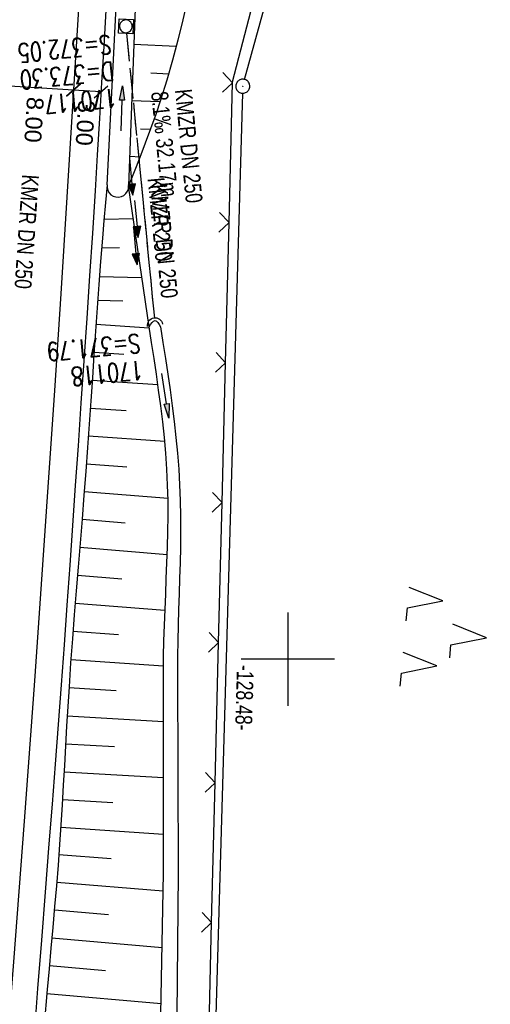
# Model space of a CAD drawing. Extents: x 509531 to 509917, y 454649 to 455599.
# Tile 22 of 26: x 509771 to 509822, y 455363 to 455468. Entities that reach past the tile are written whole.
import ezdxf

# ---------------------------------------------------------------- set-up
doc = ezdxf.new("R2010")
doc.units = 0
doc.header["$LTSCALE"] = 10
doc.header["$MEASUREMENT"] = 0
for name, pattern in [('AUSGEZOGEN', [0]), ('LT00', [0]), ('LT12', [0.4, 0.3, -0.1]), ('STRICHLINIE2', [0.375, 0.25, -0.125])]:
    doc.linetypes.add(name, pattern=pattern)
doc.layers.get('0').update_dxf_attribs({"linetype": 'LT00'})
for name, color, linetype in [('--EK_FBR', 1, 'LT00'), ('--EK_Halt-Pfeil', 4, 'LT00'), ('--EK_Haltung', 7, 'STRICHLINIE2'), ('--EK_Haltung-Text', 140, 'LT00'), ('--EK_Schacht-Text', 5, 'LT00'), ('--EL_DFK_AB_L', 21, 'LT00'), ('--EL_DFK_AB_P', 7, 'LT00'), ('--EL_Halt-Pfeil', 4, 'LT00'), ('--EL_Haltung', 182, 'STRICHLINIE2'), ('--EL_Haltung-Text', 182, 'LT00'), ('ABSTAND', 8, 'LT00'), ('BEMAßUNG', 255, 'Continuous'), ('DFK_AB_L', 21, 'LT00'), ('DFK_AB_P', 7, 'LT00'), ('DFK_NUTZUNG', 250, 'LT00'), ('DL', 182, 'LT12'), ('DL_PFEIL', 201, 'LT00'), ('DL_TEXT', 182, 'LT00'), ('PFEIL', 140, 'AUSGEZOGEN'), ('V116_AFBR_BAB', 250, 'LT00'), ('V116_BOESCH', 250, 'LT00'), ('V116_BOSCHUNG', 250, 'LT00'), ('V116_GRABEN', 250, 'LT00'), ('V116_KA_MULD', 182, 'LT00'), ('V116_LD_MARK', 250, 'LT00'), ('V116_RASTER', 250, 'LT00'), ('V116_UK_DURCH', 182, 'LT00'), ('V116_ZAUN', 40, 'LT00')]:
    doc.layers.add(name, color=color, linetype=linetype)
doc.styles.add('Arial', font='ARIAL.TTF')
doc.styles.add('Haltungsbeschriftung', font='ARIAL.TTF', dxfattribs={"width": 0.75})
doc.styles.add('schachtbeschriftung', font='romans.shx', dxfattribs={"width": 0.75, "height": 2})
doc.styles.get("Standard").update_dxf_attribs({"font": 'ARIAL.TTF'})

# ---------------------------------------------------------------- blocks, each defined once
blk = doc.blocks.new('SYMB0003')
at = {"color": 0, "linetype": 'ByBlock'}
for p, q in [((-0.015712, 0), (0.010166, 0.012015)), ((0, -0.021257), (-0.015712, 0)), ((0.010166, 0.012015), (0, -0.021257))]:
    blk.add_line(p, q, dxfattribs=at)
for points in [[(-0.031395, 0.499013), (-0.093691, 0.491144), (-0.154509, 0.475528), (-0.21289, 0.452414), (-0.267913, 0.422164), (-0.318712, 0.385257), (-0.364484, 0.342274), (-0.404509, 0.293893), (-0.438154, 0.240877), (-0.464888, 0.184062), (-0.484292, 0.124345), (-0.496058, 0.062667), (-0.5, 0)], [(-0.5, 0), (-0.496058, -0.062667), (-0.484292, -0.124345), (-0.464888, -0.184062), (-0.438154, -0.240877), (-0.404509, -0.293893), (-0.364485, -0.342274), (-0.318712, -0.385257), (-0.267914, -0.422164), (-0.21289, -0.452414), (-0.154509, -0.475529), (-0.093691, -0.491144), (-0.031395, -0.499014), (0.031395, -0.499014)], [(0.5, 0), (0.496057, 0.062667), (0.484292, 0.124345), (0.464888, 0.184062), (0.438153, 0.240877), (0.404509, 0.293893), (0.364484, 0.342274), (0.318712, 0.385257), (0.267913, 0.422164), (0.21289, 0.452414), (0.154509, 0.475528), (0.093691, 0.491144), (0.031395, 0.499013), (-0.031395, 0.499013)], [(0.031395, -0.499014), (0.093691, -0.491144), (0.154509, -0.475529), (0.21289, -0.452414), (0.267914, -0.422164), (0.318712, -0.385257), (0.364485, -0.342274), (0.404509, -0.293893), (0.438154, -0.240877), (0.464889, -0.184062), (0.484292, -0.124345), (0.496058, -0.062667), (0.5, 0)]]:
    blk.add_lwpolyline(points, dxfattribs=at)
blk = doc.blocks.new('SYMB7221')
at = {"color": 0, "linetype": 'ByBlock'}
for p, q in [((0, 0.435), (-0.11, 0.065)), ((0.11, 0.065), (0, 0.435)), ((0.25, 0.065), (0.11, 0.065)), ((-0.35, -0.065), (-0.46, -0.435)), ((0.35, -0.065), (0.24, -0.435))]:
    blk.add_line(p, q, dxfattribs=at)
for points in [[(-0.1, -0.435), (-0.24, -0.435), (-0.35, -0.065)], [(0.6, -0.435), (0.46, -0.435), (0.35, -0.065)]]:
    blk.add_lwpolyline(points, dxfattribs=at)
blk = doc.blocks.new('Pfreil3')
at = {"layer": 'PFEIL'}
blk.add_hatch(color=256, dxfattribs=at).paths.add_polyline_path([(-1.55, 0.27), (-1.55, -0.27), (0, 0)])
for p, q in [((-1.55, 0), (-4.83, 0)), ((-1.55, -0.27), (-1.55, 0.27)), ((-1.55, 0.27), (0, 0)), ((0, 0), (-1.55, -0.27))]:
    blk.add_line(p, q, dxfattribs=at)
blk = doc.blocks.new('SYMB1107')
at = {"color": 0, "linetype": 'ByBlock'}
for points in [[(-0.2, 0), (-0.196157, 0.039018), (-0.184776, 0.076537), (-0.166294, 0.111114), (-0.141421, 0.141421), (-0.111114, 0.166294), (-0.076537, 0.184776), (-0.039018, 0.196157), (0, 0.2)], [(0, 0.2), (0.039018, 0.196157), (0.076537, 0.184776), (0.111114, 0.166294), (0.141421, 0.141421), (0.166294, 0.111114), (0.184776, 0.076537), (0.196157, 0.039018), (0.2, 0)]]:
    blk.add_lwpolyline(points, dxfattribs=at)
blk = doc.blocks.new('SYMB1210')
at = {"color": 0, "linetype": 'ByBlock'}
blk.add_line((0.018815, -0.179014), (0.055623, -0.17119), dxfattribs=at)
for points in [[(-0.2, -0.2), (-0.2, 0.2), (0.2, 0.2), (0.2, -0.2), (-0.2, -0.2)], [(0.018815, 0.179014), (-0.018815, 0.179014), (-0.055623, 0.17119), (-0.09, 0.155885), (-0.120444, 0.133766), (-0.145623, 0.105801), (-0.164438, 0.073213), (-0.176067, 0.037424), (-0.18, 0)], [(-0.18, 0), (-0.176067, -0.037424), (-0.164438, -0.073213), (-0.145623, -0.105801), (-0.120444, -0.133766), (-0.09, -0.155885), (-0.055623, -0.17119), (-0.018815, -0.179014), (0.018815, -0.179014)], [(0.18, 0), (0.176067, 0.037424), (0.164438, 0.073213), (0.145623, 0.105801), (0.120444, 0.133766), (0.09, 0.155885), (0.055623, 0.17119), (0.018815, 0.179014)], [(0.055623, -0.17119), (0.09, -0.155885), (0.120444, -0.133766), (0.145623, -0.105801), (0.164438, -0.073213), (0.176067, -0.037424), (0.18, 0)]]:
    blk.add_lwpolyline(points, dxfattribs=at)
blk = doc.blocks.new('_Oblique')
at = {"color": 0, "linetype": 'ByBlock', "lineweight": -2}
blk.add_line((-0.5, -0.5), (0.5, 0.5), dxfattribs=at)
blk = doc.blocks.new('SYMB0024')
at = {"color": 0, "linetype": 'ByBlock'}
for p, q in [((-0.5, 0.5), (0, 0)), ((0, 0), (0.5, 0.5))]:
    blk.add_line(p, q, dxfattribs=at)
blk = doc.blocks.new('SYMB0070')
at = {"color": 0, "linetype": 'ByBlock'}
for p, q in [((-0.5, 0), (0.2, 0)), ((0.5, 0), (0.2, 0.1)), ((0.2, 0.1), (0.2, 0)), ((0.468, 0), (0.21, 0.086)), ((0.21, 0.086), (0.21, -0.086)), ((0.21, -0.086), (0.468, 0)), ((0.22, -0.072), (0.437, 0)), ((0.23, -0.058), (0.405, 0)), ((0.24, -0.045), (0.374, 0)), ((0.342, 0), (0.25, 0.031)), ((0.25, 0.031), (0.25, -0.031)), ((0.25, -0.031), (0.342, 0)), ((0.26, -0.017), (0.31, 0)), ((0.27, -0.003), (0.279, 0))]:
    blk.add_line(p, q, dxfattribs=at)
for points in [[(0.2, 0), (0.2, -0.1), (0.5, 0)], [(0.437, 0), (0.22, 0.072), (0.22, -0.072)], [(0.405, 0), (0.23, 0.058), (0.23, -0.058)], [(0.374, 0), (0.24, 0.045), (0.24, -0.045)], [(0.31, 0), (0.26, 0.017), (0.26, -0.017)], [(0.279, 0), (0.27, 0.003), (0.27, -0.003)]]:
    blk.add_lwpolyline(points, dxfattribs=at)

msp = doc.modelspace()

# ---------------------------------------------------------------- linework, layer by layer
at = {"layer": '--EK_FBR'}
msp.add_lwpolyline([(509780.52, 455469.5), (509780.3, 455465.63), (509780.07, 455461.76), (509779.85, 455457.89), (509779.61, 455454.03), (509779.37, 455450.16), (509779.09, 455445.61), (509778.79, 455441.05), (509778.48, 455436.5), (509778.18, 455431.95), (509777.86, 455427.4), (509777.55, 455422.85), (509777.26, 455418.58), (509776.96, 455414.31), (509776.66, 455410.05), (509776.36, 455405.78), (509776.06, 455401.51), (509775.74, 455397.25), (509775.42, 455392.99), (509775.1, 455388.73), (509774.77, 455384.47), (509774.43, 455380.21), (509774.03, 455375.05), (509773.63, 455369.89), (509773.23, 455364.73), (509772.88, 455360.22)], dxfattribs=at)
at = {"layer": '--EK_Haltung'}
msp.add_line((509782.75, 455467.03), (509785.72, 455436.51), dxfattribs=at)
at = {"layer": '--EL_DFK_AB_L'}
for p, q in [((509795.38, 455462.08), (509817.24, 455542.46)), ((509795.16, 455460.61), (509791.48, 455333.68))]:
    msp.add_line(p, q, dxfattribs=at)
at = {"layer": '--EL_Haltung'}
msp.add_line((509782.75, 455467.03), (509785.72, 455436.51), dxfattribs=at)
at = {"layer": 'BEMAßUNG'}
for p, q in [((509777.07, 455460.95), (509769.03, 455461.45)), ((509780.01, 455460.76), (509777.07, 455460.95))]:
    msp.add_line(p, q, dxfattribs=at)
at = {"layer": 'DFK_AB_L'}
for p, q in [((509795.38, 455462.08), (509817.24, 455542.46)), ((509795.16, 455460.61), (509791.48, 455333.68))]:
    msp.add_line(p, q, dxfattribs=at)
at = {"layer": 'DL'}
msp.add_line((509782.75, 455467.03), (509785.72, 455436.51), dxfattribs=at)
at = {"layer": 'V116_AFBR_BAB'}
msp.add_lwpolyline([(509780.52, 455469.5), (509780.3, 455465.63), (509780.07, 455461.76), (509779.85, 455457.89), (509779.61, 455454.03), (509779.37, 455450.16), (509779.09, 455445.61), (509778.79, 455441.05), (509778.48, 455436.5), (509778.18, 455431.95), (509777.86, 455427.4), (509777.55, 455422.85), (509777.26, 455418.58), (509776.96, 455414.31), (509776.66, 455410.05), (509776.36, 455405.78), (509776.06, 455401.51), (509775.74, 455397.25), (509775.42, 455392.99), (509775.1, 455388.73), (509774.77, 455384.47), (509774.43, 455380.21), (509774.03, 455375.05), (509773.63, 455369.89), (509773.23, 455364.73), (509772.88, 455360.22)], dxfattribs=at)
at = {"layer": 'V116_BOESCH'}
msp.add_line((509785.16, 455435.59), (509782.96, 455450.68), dxfattribs=at)
for points in [[(509789.25, 455470.67), (509788.76, 455468.49), (509788.24, 455466.31), (509787.67, 455464.15), (509787.05, 455462.01), (509786.38, 455459.88), (509785.86, 455458.33), (509785.31, 455456.79), (509784.74, 455455.25), (509784.16, 455453.73), (509783.56, 455452.2), (509782.96, 455450.68)], [(509780.67, 455450.79), (509780.49, 455448.89), (509780.32, 455446.99), (509780.16, 455445.09), (509779.96, 455442.6), (509779.77, 455440.11), (509779.59, 455437.62), (509779.42, 455435.13), (509779.26, 455432.64), (509779.09, 455430.14), (509778.93, 455427.65), (509778.76, 455425.16), (509778.58, 455422.67), (509778.39, 455420.11), (509778.19, 455417.54), (509777.98, 455414.98), (509777.77, 455412.42), (509777.56, 455409.86), (509777.35, 455407.3), (509777.14, 455404.73), (509776.95, 455402.17), (509776.76, 455399.61), (509776.59, 455397.04), (509776.46, 455394.93), (509776.33, 455392.82), (509776.21, 455390.71), (509776.1, 455388.59), (509775.98, 455386.48), (509775.85, 455384.37), (509775.72, 455382.26), (509775.58, 455380.15), (509775.42, 455377.92), (509775.24, 455375.7), (509775.05, 455373.48), (509774.86, 455371.25), (509774.66, 455369.03), (509774.45, 455366.81), (509774.25, 455364.59), (509773.92, 455360.81)]]:
    msp.add_lwpolyline(points, dxfattribs=at)
at = {"layer": 'V116_BOSCHUNG'}
for p, q in [((509783.52, 455465.85), (509788.07, 455465.67)), ((509785.33, 455462.78), (509787.26, 455462.7)), ((509783.29, 455459.85), (509786.33, 455459.73)), ((509784.24, 455456.81), (509785.3, 455456.77)), ((509783.08, 455453.86), (509784.19, 455453.81)), ((509783, 455450.86), (509783.03, 455450.86)), ((509783.48, 455447.15), (509780.33, 455447.09)), ((509781.98, 455444.06), (509780.07, 455444.02)), ((509784.38, 455440.85), (509779.83, 455440.96)), ((509782.35, 455438.35), (509779.65, 455438.42)), ((509779.47, 455435.87), (509785.18, 455435.48)), ((509779.27, 455432.87), (509782.46, 455432.66)), ((509779.08, 455429.88), (509786.1, 455429.41)), ((509778.88, 455426.89), (509782.69, 455426.63)), ((509778.67, 455423.91), (509786.83, 455423.33)), ((509778.45, 455420.93), (509782.76, 455420.61)), ((509778.22, 455417.96), (509787.18, 455417.25)), ((509777.98, 455414.98), (509782.58, 455414.61)), ((509777.73, 455412), (509787.1, 455411.21)), ((509777.49, 455409), (509782.23, 455408.61)), ((509777.24, 455406), (509786.85, 455405.24)), ((509777.01, 455402.98), (509781.88, 455402.62)), ((509776.79, 455399.97), (509786.69, 455399.29)), ((509776.58, 455396.95), (509781.63, 455396.63)), ((509776.4, 455393.93), (509786.69, 455393.32)), ((509776.23, 455390.92), (509781.46, 455390.63)), ((509776.06, 455387.93), (509786.7, 455387.33)), ((509775.89, 455384.96), (509781.29, 455384.63)), ((509775.71, 455382), (509786.7, 455381.25)), ((509775.5, 455379.05), (509781.1, 455378.63)), ((509775.27, 455376.09), (509786.67, 455375.16)), ((509775.02, 455373.13), (509780.82, 455372.63)), ((509774.76, 455370.15), (509786.56, 455369.11)), ((509774.49, 455367.17), (509780.49, 455366.63)), ((509774.22, 455364.18), (509786.45, 455363.09))]:
    msp.add_line(p, q, dxfattribs=at)
at = {"layer": 'V116_GRABEN'}
for points in [[(509780.67, 455450.79), (509780.95, 455456.45), (509781.24, 455462.1), (509781.53, 455467.76), (509781.82, 455473.42)], [(509783.67, 455469.67), (509783.52, 455465.87), (509783.37, 455462.07), (509783.23, 455458.27), (509783.1, 455454.47), (509782.96, 455450.68)], [(509780.67, 455450.79), (509780.67, 455450.5), (509780.74, 455450.21), (509780.88, 455449.96), (509781.08, 455449.74), (509781.33, 455449.59), (509781.61, 455449.5), (509781.9, 455449.48), (509782.19, 455449.54), (509782.45, 455449.67), (509782.67, 455449.87), (509782.84, 455450.11), (509782.94, 455450.38), (509782.96, 455450.68)], [(509785.16, 455435.59), (509785.32, 455435.84), (509785.48, 455436.06), (509785.64, 455436.2), (509785.8, 455436.26), (509785.94, 455436.19), (509786.09, 455436.04), (509786.23, 455435.83), (509786.37, 455435.59)], [(509786.28, 455354.42), (509786.7, 455377.06), (509786.69, 455398.63), (509786.7, 455400.29), (509786.73, 455401.96), (509786.79, 455403.63), (509786.86, 455405.3), (509786.93, 455406.97), (509787, 455408.64), (509787.07, 455410.31), (509787.13, 455411.98), (509787.17, 455413.65), (509787.19, 455415.31), (509787.18, 455416.98), (509787.14, 455418.64), (509787.06, 455420.34), (509786.94, 455422.04), (509786.79, 455423.74), (509786.61, 455425.43), (509786.41, 455427.13), (509786.18, 455428.82), (509785.94, 455430.52), (509785.69, 455432.21), (509785.42, 455433.9), (509785.16, 455435.59)], [(509786.37, 455435.59), (509786.64, 455433.9), (509786.9, 455432.21), (509787.16, 455430.52), (509787.4, 455428.83), (509787.63, 455427.13), (509787.84, 455425.44), (509788.03, 455423.75), (509788.19, 455422.05), (509788.33, 455420.35), (509788.42, 455418.65), (509788.49, 455416.99), (509788.52, 455415.32), (509788.52, 455413.66), (509788.5, 455411.99), (509788.47, 455410.32), (509788.42, 455408.65), (509788.37, 455406.98), (509788.32, 455405.31), (509788.28, 455403.64), (509788.24, 455401.97), (509788.21, 455400.3), (509788.21, 455398.63), (509788.28, 455377.07), (509788.05, 455354.27)]]:
    msp.add_lwpolyline(points, dxfattribs=at)
at = {"layer": 'V116_LD_MARK'}
msp.add_lwpolyline([(509782.77, 455582.96), (509782.59, 455577.14), (509782.21, 455566.12), (509781.8, 455555.11), (509781.35, 455544.09), (509780.88, 455533.08), (509780.37, 455522.07), (509779.87, 455511.7), (509779.35, 455501.33), (509778.8, 455490.96), (509778.22, 455480.59), (509777.63, 455470.22), (509777.01, 455459.85), (509776.37, 455449.49), (509775.71, 455439.12), (509775.03, 455428.76), (509774.33, 455418.4), (509773.62, 455408.04), (509772.88, 455397.68), (509771.78, 455382.62), (509770.65, 455367.57), (509769.48, 455352.52)], dxfattribs=at)
at = {"layer": 'V116_RASTER'}
for p, q in [((509800, 455405), (509800, 455395)), ((509805, 455400), (509795, 455400))]:
    msp.add_line(p, q, dxfattribs=at)
at = {"layer": 'V116_ZAUN'}
for p, q in [((509793.71, 455446.75), (509794.08, 455461.74)), ((509793.34, 455431.75), (509793.71, 455446.75)), ((509792.97, 455416.76), (509793.34, 455431.75)), ((509792.59, 455401.76), (509792.97, 455416.76)), ((509792.22, 455386.76), (509792.59, 455401.76)), ((509791.85, 455371.77), (509792.22, 455386.76)), ((509791.48, 455356.77), (509791.85, 455371.77))]:
    msp.add_line(p, q, dxfattribs=at)
msp.add_lwpolyline([(509794.08, 455461.74), (509794.09, 455461.84), (509797.81, 455476.27)], dxfattribs=at)

# ---------------------------------------------------------------- block references
at = {"layer": '--EK_Halt-Pfeil', "xscale": 4.000000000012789, "yscale": 4, "zscale": 4, "rotation": 275.5550499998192}
msp.add_blockref('SYMB0070', (509783.24, 455451.67), dxfattribs=at)
at = {"layer": '--EL_DFK_AB_P', "xscale": 1.500000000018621, "yscale": 1.5, "zscale": 1.5, "rotation": 264.7377099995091}
msp.add_blockref('SYMB0003', (509795.18, 455461.36), dxfattribs=at)
at = {"layer": '--EL_Halt-Pfeil', "xscale": 4.000000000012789, "yscale": 4, "zscale": 4, "rotation": 275.5550499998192}
msp.add_blockref('SYMB0070', (509783.67, 455444.21), dxfattribs=at)
at = {"layer": 'BEMAßUNG', "xscale": 1.4, "yscale": 1.4, "zscale": 1.4}
for p, rotation in [((509777.07, 455460.95), 176.4527065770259), ((509777.07, 455460.95), 356.4527065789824), ((509780.01, 455460.76), 356.4527065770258)]:
    msp.add_blockref('_Oblique', p, dxfattribs=dict(at, rotation=rotation))
at = {"layer": 'DFK_AB_P', "xscale": 1.500000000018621, "yscale": 1.5, "zscale": 1.5, "rotation": 264.7377099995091}
msp.add_blockref('SYMB0003', (509795.18, 455461.36), dxfattribs=at)
at = {"layer": 'DFK_NUTZUNG', "xscale": 10.00000000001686, "yscale": 10, "zscale": 10, "rotation": 264.7377100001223}
msp.add_blockref('SYMB7221', (509816.91, 455402.69), dxfattribs=at)
at = {"layer": 'DL_PFEIL', "xscale": 4.000000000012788, "yscale": 4, "zscale": 4, "rotation": 275.5550499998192}
msp.add_blockref('SYMB0070', (509783.79, 455447.14), dxfattribs=at)
at = {"layer": 'PFEIL'}
for p, rotation in [((509782.31, 455461.41), 87.82384690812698), ((509787.26, 455425.82), 278.7208109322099)]:
    msp.add_blockref('Pfreil3', p, dxfattribs=dict(at, rotation=rotation))
at = {"layer": 'V116_KA_MULD', "xscale": 3.799999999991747, "yscale": 3.799999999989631, "zscale": 3.8, "rotation": 267.0695796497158}
msp.add_blockref('SYMB1210', (509782.68, 455467.78), dxfattribs=at)
at = {"layer": 'V116_UK_DURCH', "xscale": 4.000000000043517, "yscale": 3.999999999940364, "zscale": 4, "rotation": 9.05571007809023}
msp.add_blockref('SYMB1107', (509785.79, 455435.76), dxfattribs=at)
at = {"layer": 'V116_ZAUN', "xscale": 2.099999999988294, "yscale": 2.099999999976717, "zscale": 2.1, "rotation": 88.5759300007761}
for p in [(509794.08, 455461.74), (509793.71, 455446.75), (509793.34, 455431.75), (509792.97, 455416.76), (509792.59, 455401.76), (509792.22, 455386.76), (509791.85, 455371.77)]:
    msp.add_blockref('SYMB0024', p, dxfattribs=at)

# ---------------------------------------------------------------- texts
at = {"layer": '--EK_Haltung-Text', "style": 'Haltungsbeschriftung', "width": 0.75}
for s, rotation, p in [('8.1‰ 32.17m', -84.4449, (509785.37, 455460.72)), ('KMZR DN 250', -84.4449, (509787.92, 455460.97)), ('KMZR DN 250', -93.8679, (509771.58, 455451.95))]:
    msp.add_text(s, height=1.8, rotation=rotation, dxfattribs=at).set_placement(p)
at = {"layer": '--EK_Schacht-Text', "style": 'schachtbeschriftung', "width": 0.75}
for s, rotation, p in [('S=372.05', -174.4449, (509781.01, 455466.86)), ('D=373.30', -174.4449, (509781.29, 455463.99)), ('170117', -174.4449, (509781.57, 455461.13)), ('S=371.79', -174.4518, (509784.12, 455434.85)), ('170118', -174.4518, (509784.4, 455431.98))]:
    msp.add_text(s, height=2, rotation=rotation, dxfattribs=at).set_placement(p)
at = {"layer": '--EL_Haltung-Text', "style": 'Haltungsbeschriftung', "width": 0.75}
msp.add_text('KMZR DN 250', height=1.8, rotation=-84.4449, dxfattribs=at).set_placement((509785.28, 455450.78))
at = {"layer": 'ABSTAND', "width": 0.75}
msp.add_text(' -128.48-', height=1.8, rotation=-91.658, dxfattribs=at).set_placement((509794.58, 455399.91))
at = {"layer": 'BEMAßUNG', "char_height": 1.8, "attachment_point": 5, "rotation": 266.4527, "style": 'Arial'}
for s, insert in [('\\A1;8.00', (509772.84, 455457.76)), ('\\A1;3.00', (509778.33, 455457.43))]:
    msp.add_mtext(s, dxfattribs=dict(at, insert=insert))
at = {"layer": 'DL_TEXT', "style": 'Haltungsbeschriftung', "width": 0.75}
msp.add_text('KMZR 250', height=1.8, rotation=-84.4449, dxfattribs=at).set_placement((509784.99, 455451.49))

doc.saveas('drawing.dxf')
